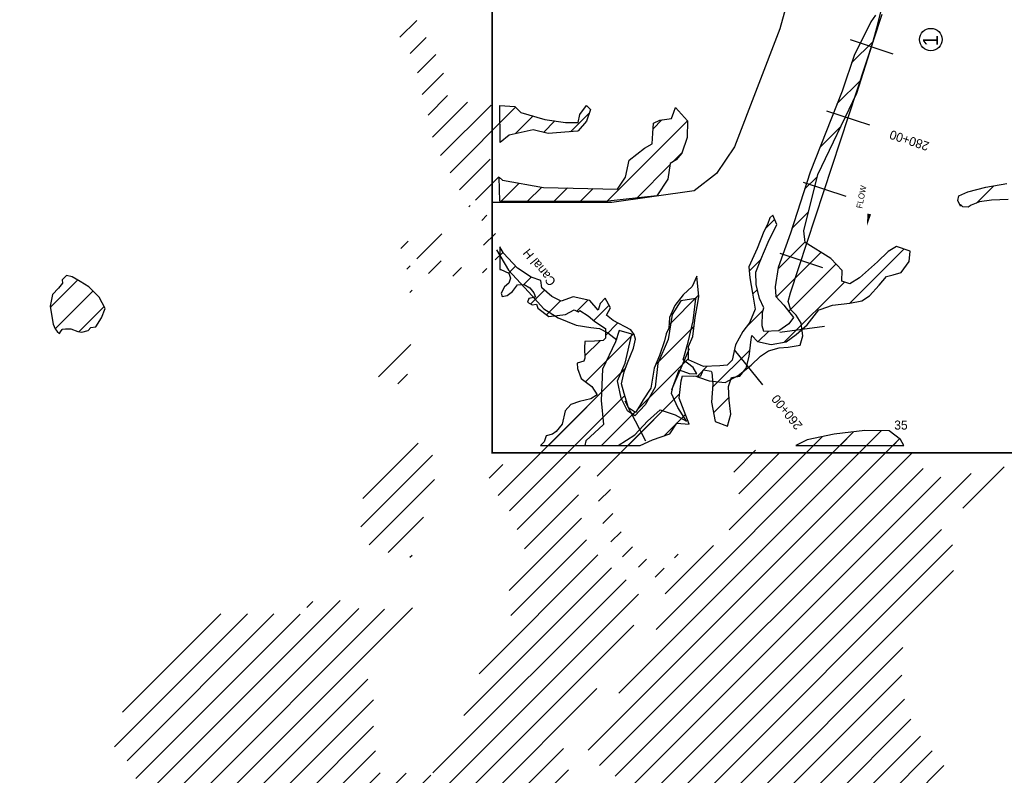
# Model space of a CAD drawing. Extents: x 203630 to 221940, y 773507 to 810208.
# Tile 2 of 5: x 208071 to 214636, y 792052 to 797092. Entities that reach past the tile are written whole.
import ezdxf
from ezdxf.enums import TextEntityAlignment as Align

# ---------------------------------------------------------------- set-up
doc = ezdxf.new("R2010")
doc.units = 0
doc.header["$LTSCALE"] = 1000
doc.linetypes.add('STREAM', pattern=[0])
doc.layers.get('0').update_dxf_attribs({"linetype": 'CONTINUOUS'})
for name, color, linetype in [('BORDER', 1, 'CONTINUOUS'), ('MAJROADS', 9, 'CONTINUOUS'), ('STATIONS', 7, 'CONTINUOUS'), ('STRUCTTEXT', 7, 'CONTINUOUS'), ('TEXT', 7, 'CONTINUOUS'), ('TRUNKS', 5, 'STREAM'), ('WATER', 4, 'CONTINUOUS'), ('WETDBA', 12, 'CONTINUOUS'), ('WETFILL', 8, 'CONTINUOUS')]:
    doc.layers.add(name, color=color, linetype=linetype)

# ---------------------------------------------------------------- blocks, each defined once
blk = doc.blocks.new('*X')
at = {"color": 0}
for p, q in [((210605.9, 796974.2), (210718.5, 797086.8)), ((210674.1, 796865.6), (210782.1, 796973.6)), ((213618.3, 796804.6), (213762.9, 796949.2)), ((213618.3, 796804.6), (213762.9, 796949.2)), ((210722.8, 796737.6), (210845.6, 796860.4)), ((210755.2, 796593.2), (210896.2, 796734.2)), ((213520.2, 796529.7), (213680.9, 796690.4)), ((213520.2, 796529.7), (213680.9, 796690.4)), ((210793.6, 796454.8), (210924.3, 796585.5)), ((210823.2, 796307.6), (211057.5, 796541.9)), ((210877.8, 796185.4), (211214.2, 796521.8)), ((210940.3, 796071.2), (211376.6, 796507.5)), ((211272.9, 796403.8), (211376.6, 796507.5)), ((211377.6, 796331.7), (211495.4, 796449.5)), ((211377.6, 796331.7), (211495.4, 796449.5)), ((211743.5, 796344), (211868.4, 796468.9)), ((211743.5, 796344), (211868.4, 796468.9)), ((211563, 796340.3), (211639.5, 796416.8)), ((211563, 796340.3), (211639.5, 796416.8)), ((211986.6, 795880), (212524.6, 796418)), ((211986.6, 795880), (212524.6, 796418)), ((211986.6, 795880), (212524.6, 796418)), ((212294.4, 796364.6), (212353, 796423.2)), ((212294.4, 796364.6), (212353, 796423.2)), ((212294.4, 796364.6), (212353, 796423.2)), ((213405.5, 796238.2), (213544.7, 796377.5)), ((213405.5, 796238.2), (213544.7, 796377.5)), ((212428.9, 796145.5), (212488.1, 796204.8)), ((212428.9, 796145.5), (212488.1, 796204.8)), ((212428.9, 796145.5), (212488.1, 796204.8)), ((211003.4, 795957.5), (211207.9, 796162)), ((212184.9, 795901.6), (212406.2, 796122.8)), ((212184.9, 795901.6), (212406.2, 796122.8)), ((212184.9, 795901.6), (212406.2, 796122.8)), ((211110.7, 795888), (211265.4, 796042.7)), ((213304.3, 795960.3), (213388, 796043.9)), ((213304.3, 795960.3), (213388, 796043.9)), ((211279.4, 795880), (211400.7, 796001.3)), ((211279.4, 795880), (211400.7, 796001.3)), ((211454.8, 795878.6), (211551.5, 795975.3)), ((211454.8, 795878.6), (211551.5, 795975.3)), ((211454.8, 795878.6), (211551.5, 795975.3)), ((214450.1, 795868.7), (214565.4, 795983.9)), ((214450.1, 795868.7), (214565.4, 795983.9)), ((211631.6, 795878.6), (211722.5, 795969.5)), ((211631.6, 795878.6), (211722.5, 795969.5)), ((211631.6, 795878.6), (211722.5, 795969.5)), ((211808.4, 795878.6), (211895.3, 795965.5)), ((211808.4, 795878.6), (211895.3, 795965.5)), ((211808.4, 795878.6), (211895.3, 795965.5)), ((211066.4, 795843.7), (211074.1, 795851.4)), ((211151.5, 795752), (211186.5, 795787)), ((213220.3, 795699.5), (213330.6, 795809.9)), ((213220.3, 795699.5), (213330.6, 795809.9)), ((213045.2, 795701.2), (213104, 795760)), ((213045.2, 795701.2), (213104, 795760)), ((210718.5, 795495.8), (210885, 795662.4)), ((211163.8, 795587.6), (211242.4, 795666.2)), ((210611.7, 795565.8), (210660.1, 795614.2)), ((213126.1, 795428.5), (213307.7, 795610.1)), ((213126.1, 795428.5), (213307.7, 795610.1)), ((211242, 795489), (211293.6, 795540.5)), ((213115.3, 795240.9), (213413.4, 795539.1)), ((213115.3, 795240.9), (213413.4, 795539.1)), ((213604.4, 795199.8), (213966.7, 795562)), ((213604.4, 795199.8), (213966.7, 795562)), ((210651.3, 795428.6), (210673.5, 795450.8)), ((210797.8, 795398.4), (210881.8, 795482.3)), ((212935.9, 795415.1), (213014.2, 795493.5)), ((212935.9, 795415.1), (213014.2, 795493.5)), ((213197.6, 795146.5), (213513.3, 795462.2)), ((213197.6, 795146.5), (213513.3, 795462.2)), ((210958.2, 795382), (211015.7, 795439.5)), ((211157, 795404), (211185.1, 795432.1)), ((211331.1, 795401.3), (211377, 795447.2)), ((211331.1, 795401.3), (211377, 795447.2)), ((208275.3, 795174), (208456, 795354.7)), ((211432.2, 795325.6), (211481.1, 795374.5)), ((211432.2, 795325.6), (211481.1, 795374.5)), ((213168.5, 794940.6), (213569.6, 795341.7)), ((213168.5, 794940.6), (213569.6, 795341.7)), ((208307.4, 795029.2), (208560.8, 795282.6)), ((210671.4, 795272), (210687.4, 795287.9)), ((211478.9, 795195.5), (211570.8, 795287.4)), ((211478.9, 795195.5), (211570.8, 795287.4)), ((212400.6, 795056.6), (212597.7, 795253.7)), ((212576.7, 795232.6), (212597.7, 795253.7)), ((212957.9, 795260.3), (212989.9, 795292.4)), ((212957.9, 795260.3), (212989.9, 795292.4)), ((211583.7, 795123.6), (211676.9, 795216.8)), ((211583.7, 795123.6), (211676.9, 795216.8)), ((211784.9, 795148), (211858.2, 795221.3)), ((211784.9, 795148), (211858.2, 795221.3)), ((211898.3, 795084.6), (212000.8, 795187.1)), ((211898.3, 795084.6), (212000.8, 795187.1)), ((208466.4, 795011.5), (208633.2, 795178.2)), ((212912.7, 795038.3), (213028.1, 795153.7)), ((212912.7, 795038.3), (213028.1, 795153.7)), ((211976.8, 794986.4), (212059.5, 795069.1)), ((211976.8, 794986.4), (212059.5, 795069.1)), ((212400.6, 795056.6), (212411.3, 795067.3)), ((211843.9, 794676.7), (212164.5, 794997.2)), ((212149.1, 794981.9), (212164.5, 794997.2)), ((212310.7, 794789.9), (212567.8, 795047)), ((212549.4, 795028.6), (212567.8, 795047)), ((212995.5, 794944.4), (213064.1, 795012.9)), ((212995.5, 794944.4), (213064.1, 795012.9)), ((210462.8, 794709.8), (210678.1, 794925.1)), ((211839.1, 794848.7), (211940.5, 794950)), ((211839.1, 794848.7), (211940.5, 794950)), ((212691, 794639.9), (212939.7, 794888.6)), ((212691, 794639.9), (212939.7, 794888.6)), ((211788.2, 794797.7), (211791.1, 794800.7)), ((211788.2, 794797.7), (211791.1, 794800.7)), ((211843.9, 794676.7), (211983.6, 794816.3)), ((212190.3, 794492.8), (212530.1, 794832.5)), ((212310.7, 794789.9), (212330.6, 794809.8)), ((212509.3, 794811.7), (212530.1, 794832.5)), ((210591.9, 794662.1), (210657.4, 794727.6)), ((211596.8, 794252.7), (212110.6, 794766.6)), ((212080.3, 794736.3), (212110.6, 794766.6)), ((212589.4, 794715.1), (212654.1, 794779.8)), ((212589.4, 794715.1), (212654.1, 794779.8)), ((211261.5, 793917.5), (211950.4, 794606.4)), ((212127.1, 794252.7), (212470.6, 794596.3)), ((212434.1, 794559.7), (212470.6, 794596.3)), ((211773.5, 794252.7), (212105.8, 794585.1)), ((212083.7, 794562.9), (212105.8, 794585.1)), ((212190.3, 794492.8), (212267.4, 794569.8)), ((212696.8, 794468.9), (212800, 794572.1)), ((212696.8, 794468.9), (212800, 794572.1)), ((211921.3, 794046.9), (212358.1, 794483.8)), ((211950.3, 794252.7), (212172, 794474.4)), ((212157.2, 794459.7), (212172, 794474.4)), ((211336.3, 793815.5), (211958.9, 794438.1)), ((212367.5, 794316.4), (212510.1, 794458.9)), ((212367.5, 794316.4), (212483, 794431.9)), ((212496.2, 794445.1), (212510.1, 794458.9)), ((212065.4, 792600), (213815.3, 794350)), ((212314, 793025.4), (213631, 794342.4)), ((212786.5, 794381.8), (212790.8, 794386.2)), ((212786.5, 794381.8), (212790.8, 794386.2)), ((213541.3, 794252.7), (213631, 794342.4)), ((213718.1, 794252.7), (213815.3, 794350)), ((210359, 793898.9), (210728.3, 794268.2)), ((211861.7, 792219.6), (213938.2, 794296.1)), ((212802, 793690.3), (213422, 794310.2)), ((213364.5, 794252.7), (213422, 794310.2)), ((213894.9, 794252.7), (213938.2, 794296.1)), ((212831.6, 794073.4), (212978.2, 794220)), ((212864.9, 793929.9), (213139.5, 794204.5)), ((210345.6, 793708.7), (210823.8, 794186.9)), ((211936.2, 792117.3), (214016.5, 794197.6)), ((211201.4, 794034.1), (211291.9, 794124.6)), ((211389, 793691.4), (211808.7, 794111.1)), ((212042.4, 792046.8), (214094.5, 794098.8)), ((214360.1, 793834.1), (214635.1, 794109.1)), ((210401.9, 793588.2), (210837.7, 794024)), ((212146.2, 791973.7), (214213.5, 794041.1)), ((212202.4, 791853.1), (214414.8, 794065.6)), ((211930.9, 793879.8), (212009.3, 793958.1)), ((211436.9, 793562.6), (211797.8, 793923.5)), ((210528.3, 793537.9), (210763.9, 793773.5)), ((211335.3, 793284.2), (211817.5, 793766.4)), ((211958.9, 793731), (212026.9, 793799)), ((212253.6, 791727.6), (214217.7, 793691.7)), ((211345.5, 793117.6), (211850.1, 793622.2)), ((212013.1, 793608.4), (212080.3, 793675.6)), ((212090, 793508.5), (212156.4, 793574.9)), ((212297.6, 791594.8), (214290.9, 793588.2)), ((212374.7, 793262.9), (212697.3, 793585.6)), ((210673.3, 793506.1), (210688.5, 793521.3)), ((211134.4, 792729.7), (211926.8, 793522.1)), ((212197.8, 793439.6), (212251.2, 793493)), ((212437.7, 793502.7), (212461.5, 793526.5)), ((211031.3, 792449.8), (212016.8, 793435.4)), ((212308, 793373), (212368.8, 793433.8)), ((212329.9, 791450.4), (214296.5, 793417)), ((210826.5, 792068.3), (212114.6, 793356.3)), ((209131.6, 790196.6), (212195.9, 793260.9)), ((208931.8, 791941.4), (210207.7, 793217.2)), ((209023.9, 791856.7), (210332.9, 793165.6)), ((209082.7, 791738.6), (210503.1, 793159.1)), ((209132.1, 791611.3), (210690.2, 793169.4)), ((209985.6, 793172), (210025.5, 793211.9)), ((208702.1, 792242), (209589, 793128.9)), ((208757.3, 792473.9), (209412.7, 793129.4)), ((208786.5, 792149.6), (209765.2, 793128.3)), ((208845.3, 792031.6), (209941.5, 793127.8)), ((209222.2, 790110.4), (212165.5, 793053.7)), ((212351, 791294.7), (213959.9, 792903.6)), ((208858.1, 791160.6), (210391.6, 792694)), ((212367.8, 791134.7), (213952.6, 792719.5)), ((209312.1, 790023.5), (211918.7, 792630.1)), ((208070.8, 790196.5), (210430.8, 792556.5)), ((212434.2, 791024.3), (213970.3, 792560.4)), ((208262.4, 790211.3), (210430.8, 792379.7)), ((212567.9, 790981.2), (214012.2, 792425.6)), ((212717.3, 790953.8), (214077.6, 792314.1)), ((208475.3, 790247.4), (210442.3, 792214.4)), ((209394.7, 789929.3), (211696.3, 792231)), ((212406.3, 790466.1), (214155, 792214.8)), ((212061.4, 789944.4), (214233.6, 792116.6)), ((208679.3, 790274.6), (210473.6, 792069)), ((208867.6, 790286.1), (210648.3, 792066.8)), ((209003.8, 790245.6), (210812.2, 792054)), ((209477.3, 789835.2), (211729.6, 792087.5))]:
    blk.add_line(p, q, dxfattribs=at)

msp = doc.modelspace()

# ---------------------------------------------------------------- linework, layer by layer
at = {"layer": 'BORDER', "color": 0, "const_width": 10}
msp.add_lwpolyline([(221681.5, 794202.7), (221681.5, 810202.7), (211221.5, 810202.7), (211221.5, 794202.7)], close=True, dxfattribs=at)
at = {"layer": 'MAJROADS', "color": 0}
for p, q in [((213301.3, 797623.1), (213139.4, 797031.2)), ((213139.4, 797031.2), (212837.5, 796242.8)), ((212837.5, 796242.8), (212717.8, 796066.2)), ((212717.8, 796066.2), (212568.7, 795949.8)), ((212568.7, 795949.8), (212018.4, 795873.5)), ((212018.4, 795873.5), (211221.5, 795871.7))]:
    msp.add_line(p, q, dxfattribs=at)
at = {"layer": 'STATIONS', "color": 0}
for p, q in [((213608, 796958.6), (213893, 796864.7)), ((213750.4, 796911.7), (213750.5, 796911.7)), ((213451.6, 796483.7), (213736.6, 796389.8)), ((213594, 796436.8), (213594.1, 796436.7)), ((213295.2, 796008.8), (213580.2, 795914.9)), ((213437.6, 795961.9), (213437.7, 795961.8)), ((213138.8, 795533.9), (213423.8, 795440)), ((213281.2, 795487), (213281.3, 795486.9)), ((213138.6, 795008.7), (213436.2, 795047)), ((213287.4, 795027.8), (213287.4, 795027.9)), ((212535.3, 794897.1), (212416, 794621.9)), ((212835.9, 794889.9), (213023.5, 794655.8)), ((212475.7, 794759.5), (212475.6, 794759.4)), ((212929.6, 794772.9), (212929.7, 794772.8)), ((212105, 794549.6), (212243.7, 794283.6)), ((212174.3, 794416.7), (212174.4, 794416.6))]:
    msp.add_line(p, q, dxfattribs=at)
at = {"layer": 'STRUCTTEXT', "color": 0}
msp.add_circle((214146, 796959.3), 74.7, dxfattribs=at)
at = {"layer": 'TRUNKS', "color": 0}
for points in [[(212578.4, 794714.9), (212597, 794706.9), (212669.1, 794682.9), (212773.9, 794672.1), (212861.2, 794718), (212948.4, 794787.9), (213009.5, 794846.9), (213064.1, 794884.1), (213133.9, 794903.8), (213195.1, 794908.2), (213275.8, 794921.4), (213293.3, 794982.5), (213282.3, 795067.6), (213247.3, 795120), (213212.3, 795157.1), (213194.8, 795211.7), (213210.1, 795270.6), (213822.1, 797129.1)], [(211250.5, 795557.8), (211330.1, 795422), (211463.4, 795275.8), (211566.1, 795162.3), (211662.2, 795103.5), (211782.3, 795053.4), (211878.4, 795038.1), (211937.4, 795031.6), (211992, 795003.3), (212053.2, 794957.5)]]:
    msp.add_lwpolyline(points, dxfattribs=at)
msp.add_lwpolyline([(213719.5, 795713.8, 0, 25, 0), (213735.7, 795796.2, 0, 0, -0.087559), (213753.9, 795843.3, 0, 0, 0.245722), (213756.7, 795887.5, 0, 0, -0.309425), (213768.9, 795954.7, 0, 0, 0), (213776.3, 795987, 0, 0, 0)], format="xyseb", dxfattribs=at)
at = {"layer": 'WATER', "color": 0}
msp.add_lwpolyline([(212061.1, 794252.7), (212172.4, 794323.3), (212256.7, 794414.8), (212340.9, 794489.6), (212441.2, 794455.5), (212516.2, 794413.1), (212458.2, 794505.6), (212417, 794598), (212425.6, 794639.8), (212468.3, 794756.7), (212535.1, 794731.1), (212585.3, 794730.8), (212560.5, 794772.8), (212493.8, 794823.5), (212528.1, 794940.5), (212562.5, 795082.6), (212580.2, 795233.2), (212479.7, 795217.1), (212420.4, 795125.4), (212394.2, 794958.1), (212326.2, 794799.5), (212308.4, 794640.5), (212240.7, 794523.8), (212173.2, 794448.9), (212123.2, 794482.7), (212081.9, 794566.7), (212057.5, 794684.1), (212108.5, 794800.9), (212151.6, 794993.2), (212068.1, 795018.9), (212042.5, 794943.7), (211957.5, 794760.1), (211947.8, 794550.8), (211963.5, 794391.6), (211845.6, 794283.6), (211839, 794252.7)], dxfattribs=at)
at = {"layer": 'WETDBA', "color": 0}
for points in [[(211271.5, 795424.8), (211280, 795424.6), (211331.3, 795401.2), (211343.5, 795367), (211332.7, 795333.5), (211304.5, 795309.8), (211280.4, 795266.8), (211287.2, 795244.4), (211320.9, 795253.1), (211357.8, 795279.9), (211389.9, 795323.7), (211433.8, 795325.7), (211473.1, 795303.1), (211499.4, 795269.5), (211510.3, 795240.5), (211488.8, 795236), (211465.3, 795231.9), (211456.5, 795206.7), (211488.2, 795190.9), (211516.9, 795194.3), (211526.1, 795166.9), (211599.4, 795111.7), (211711.3, 795124.4), (211767, 795157.2), (211794.1, 795143.3), (211806.1, 795151.1), (211860.7, 795115.8), (211904.7, 795079.2), (211975.9, 795032.6), (211977.2, 794967.7), (211960.7, 794951.8), (211902.5, 794946.7), (211839.2, 794945.2), (211837.7, 794902.8), (211839.5, 794833.8), (211832.6, 794813.1), (211788.1, 794799.8), (211789.4, 794764.4), (211815.5, 794697.8), (211886.7, 794645), (211921.5, 794590.2), (211878.7, 794562.4), (211804.5, 794546), (211744.9, 794525), (211708, 794483.1), (211688, 794393.7), (211647.2, 794344.1), (211622.6, 794327.1), (211581.7, 794317), (211568.5, 794275.8), (211544.3, 794252.7), (212208, 794252.7), (212290.6, 794288.8), (212406.3, 794330.3), (212452.6, 794401.2), (212535.8, 794393.1), (212467.3, 794568.3), (212481, 794682.5), (212489.4, 794717), (212565.3, 794713.1), (212612.3, 794717), (212623.1, 794743.8), (212630.8, 794755.7), (212681.4, 794746.7), (212685.9, 794739.6), (212692.5, 794661.2), (212683.6, 794540.4), (212707.4, 794411.1), (212789.3, 794380.8), (212812.4, 794461.3), (212800.9, 794555), (212796.1, 794646), (212817.8, 794705.4), (212873.1, 794715.2), (212914.4, 794767.6), (212934.6, 794844.2), (212947.7, 794957.7), (212952.6, 794985.4), (212990.5, 794945.5), (213081.2, 794925.6), (213181.6, 794942.9), (213249.2, 794991.4), (213320.9, 795055.9), (213400.5, 795156.9), (213408.1, 795157.9), (213490, 795187.1), (213606.7, 795200), (213685.4, 795216), (213736.5, 795249.3), (213802.4, 795320.7), (213850, 795378.3), (213895.9, 795389.3), (213947.8, 795405.5), (214001.9, 795479.5), (214007.7, 795548.2), (213917.9, 795578.5), (213860.6, 795546.7), (213789.5, 795476.3), (213670.8, 795370.1), (213605.9, 795330), (213552.8, 795347.2), (213555.1, 795418.8), (213478.9, 795497.9), (213308.2, 795605.4), (213299.8, 795683.7), (213391.7, 796059.1), (213652, 796600.6), (213755.9, 796923.5), (213787, 797037.7), (213813.4, 797141.4)], [(213777.7, 797121.3), (213747.1, 797076.6), (213710.8, 797003.8), (213636.6, 796858.5), (213553.9, 796615.3), (213341.4, 796075.4), (213210.3, 795668.7), (213127.6, 795438.5), (213107.7, 795310.3), (213111.7, 795244.8), (213165.3, 795187.1), (213230.9, 795104.8), (213199.1, 795064.1), (213133.5, 795017.1), (213032.6, 795011.1), (213021.2, 795049.4), (213022.9, 795139.6), (213033.6, 795169), (213003.6, 795231.3), (212982.4, 795325.9), (212980.4, 795408.8), (213013.4, 795491.4), (213062.1, 795608.2), (213119, 795725.7), (213091.7, 795788.1), (213072.2, 795770.7), (213057.8, 795725), (213033.4, 795678.8), (212988.7, 795566.3), (212933.4, 795443.8), (212939.8, 795370.1), (212956.6, 795267.7), (212975.8, 795161.6), (212936.4, 795069.6), (212893.2, 795012.6), (212844.7, 794923), (212820.8, 794819.8), (212787.2, 794788), (212738.3, 794782.3), (212631.1, 794779.1), (212530.1, 794822.1), (212530.1, 794912.7), (212558.6, 794979.2), (212575.8, 795106), (212592.9, 795202.7), (212598.6, 795245), (212585, 795381.1), (212554.5, 795311.6), (212495.8, 795257.1), (212438.7, 795184.6), (212404.5, 795106), (212398.8, 795033.5), (212381.6, 794997.3), (212370.2, 794948.9), (212336, 794852.3), (212301.7, 794767.7), (212278.9, 794634.8), (212227.5, 794556.2), (212204.6, 794514), (212176.1, 794471.7), (212130.4, 794501.9), (212101.9, 794598.5), (212084.3, 794663), (212101.9, 794743.5), (212124.7, 794803.9), (212163.8, 794901.9), (212177.4, 794960), (212167.8, 794992.6), (212146.1, 795023.2), (212027.1, 795086.2), (211983.2, 795121), (212010.2, 795169.7), (211975.7, 795233.5), (211941.2, 795198.2), (211927.7, 795153.9), (211872.5, 795218.1), (211761.6, 795242.7), (211680.3, 795215.2), (211618.4, 795244.4), (211553.1, 795303.3), (211545.7, 795352.5), (211480.7, 795374.7), (211389.7, 795433.4), (211297, 795534.8), (211271.5, 795577.8)], [(211271.5, 795880.4), (211267.8, 796040.4), (211289.2, 796020.5), (211563.5, 795973.2), (212056.9, 795961.7), (212109.4, 796041.8), (212133.8, 796154.7), (212237.8, 796235.5), (212287, 796264.6), (212291.7, 796334.3), (212297.6, 796400.6), (212339.7, 796421.1), (212416.6, 796433.2), (212431.8, 796475.2), (212443.5, 796506.3), (212524.6, 796418.2), (212521.8, 796306.3), (212486.7, 796200.4), (212447.1, 796156.7), (212407.6, 796132.5), (212392.7, 796029), (212319.8, 795916.2), (211973.4, 795878.6), (211308.8, 795878.6)], [(214661.6, 795893.4), (214550.8, 795886.9), (214469.7, 795876.9), (214415.8, 795854.3), (214395.9, 795841.3), (214358.7, 795843.6), (214344.2, 795858.3), (214344.5, 795849), (214325.4, 795886.6), (214333.4, 795917.7), (214392.4, 795943.2), (214513.8, 795975.5), (214652.6, 795998.2)], [(211308.8, 795878.6), (211271.5, 795880.4)], [(211271.5, 795577.8), (211271.5, 795424.8)]]:
    msp.add_lwpolyline(points, dxfattribs=at)
for points in [[(211271.5, 796518.3), (211371.7, 796512.1), (211412.6, 796473.7), (211573.4, 796426.7), (211709.2, 796406.4), (211795.1, 796406.9), (211804.7, 796460.3), (211849.8, 796519.8), (211876.2, 796492.5), (211850.8, 796415.6), (211794.2, 796351.1), (211791.3, 796347.6), (211594.9, 796333.1), (211494, 796356), (211333.6, 796322.5), (211274.6, 796272)], [(208579.1, 795042.1), (208616.4, 795102.1), (208640.1, 795164.5), (208601.1, 795242), (208532.5, 795311), (208473, 795344.7), (208420.5, 795375.6), (208383.8, 795384.8), (208353.2, 795355.8), (208355.8, 795334.8), (208328.8, 795302), (208290, 795258.8), (208274.2, 795180.7), (208285.7, 795112.4), (208293.3, 795060.7), (208306.9, 795029.7), (208321.6, 795012.3), (208335.2, 794998.8), (208344, 795009.2), (208354, 795025.9), (208354.7, 795027), (208376.4, 795030.3), (208412, 795028.9), (208458, 795013), (208485.1, 795008.1), (208526.8, 795018.1), (208545.6, 795038.8)], [(213965.6, 794252.7), (213943.3, 794292.1), (213869.2, 794349.3), (213706.3, 794351.5), (213502.1, 794327), (213321.9, 794289.2), (213246.8, 794252.7)]]:
    msp.add_lwpolyline(points, close=True, dxfattribs=at)

# ---------------------------------------------------------------- block references
at = {"layer": 'WETFILL', "color": 0}
msp.add_blockref('*X', (0, 0), dxfattribs=at)
msp.add_blockref('*X', (0, 0), dxfattribs=at)
msp.add_blockref('*X', (0, 0), dxfattribs=at)
msp.add_blockref('*X', (0, 0), dxfattribs=at)
msp.add_blockref('*X', (0, 0), dxfattribs=at)
msp.add_blockref('*X', (0, 0), dxfattribs=at)
msp.add_blockref('*X', (0, 0), dxfattribs=at)
msp.add_blockref('*X', (0, 0), dxfattribs=at)
msp.add_blockref('*X', (0, 0), dxfattribs=at)
msp.add_blockref('*X', (0, 0), dxfattribs=at)
msp.add_blockref('*X', (0, 0), dxfattribs=at)
msp.add_blockref('*X', (0, 0), dxfattribs=at)
msp.add_blockref('*X', (0, 0), dxfattribs=at)
msp.add_blockref('*X', (0, 0), dxfattribs=at)
msp.add_blockref('*X', (0, 0), dxfattribs=at)
msp.add_blockref('*X', (0, 0), dxfattribs=at)
msp.add_blockref('*X', (0, 0), dxfattribs=at)
msp.add_blockref('*X', (0, 0), dxfattribs=at)
msp.add_blockref('*X', (0, 0), dxfattribs=at)

# ---------------------------------------------------------------- texts
at = {"layer": 'STATIONS', "color": 0}
for s, height, rotation, p in [('280+00', 0.04, 71.77222, (213594, 796436.8)), ('280+00', 60, 161.77222, (214012.1, 796314.4)), ('270+00', 0.04, 71.77222, (213281.2, 795487)), ('260+00', 0.04, 38.70524, (212929.6, 794772.9)), ('260+00', 60, 128.70524, (213209.9, 794492)), ('250+00', 0.04, 27.55346, (212174.3, 794416.7))]:
    msp.add_text(s, height=height, rotation=rotation, dxfattribs=at).set_placement(p, align=Align.CENTER)
at = {"layer": 'STRUCTTEXT', "color": 0}
msp.add_text('1', height=100, rotation=90, dxfattribs=at).set_placement((214194.1, 796915))
at = {"layer": 'TEXT', "color": 0}
msp.add_text('35', height=60, dxfattribs=at).set_placement((213947, 794358), align=Align.CENTER)
at = {"layer": 'TRUNKS', "color": 0}
msp.add_text('FLOW', height=40, rotation=78.84627, dxfattribs=at).set_placement((213702.4, 795905.9), align=Align.CENTER)
msp.add_text('Canal H', height=60, rotation=128.97234, dxfattribs=at).set_placement((211650.5, 795345.8))

doc.saveas('drawing.dxf')
